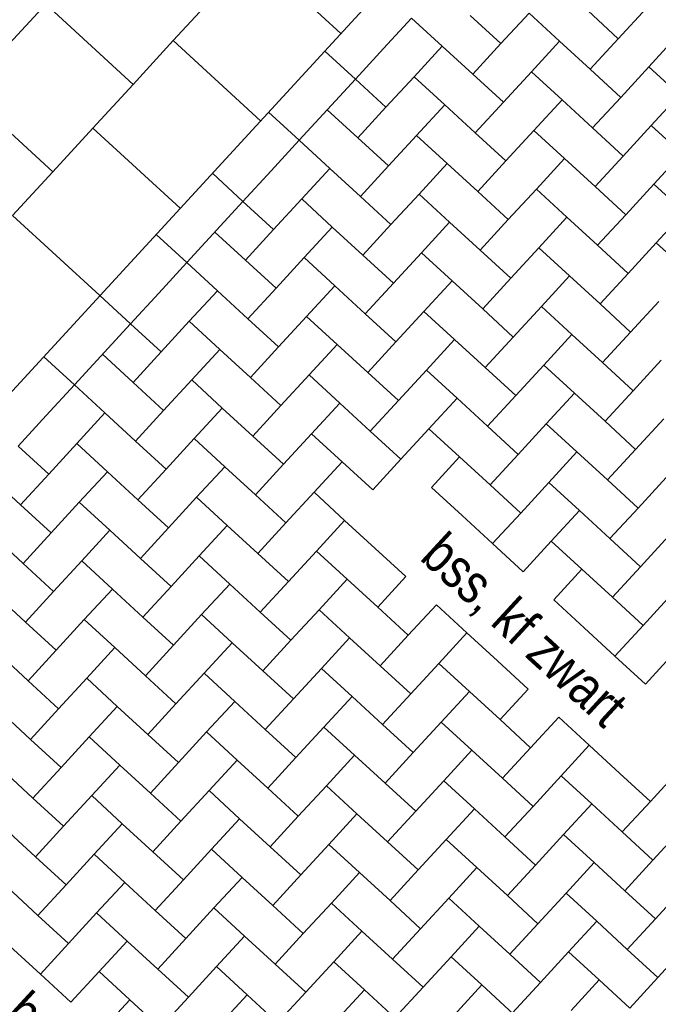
# Model space of a CAD drawing. Header units: metres. Extents: x 111546 to 149831, y 498798 to 507863.
# Tile 122 of 256: x 113046.71 to 113048.33, y 500896.6 to 500899.09. Entities that reach past the tile are written whole.
import ezdxf
from ezdxf.enums import TextEntityAlignment as Align

# ---------------------------------------------------------------- set-up
doc = ezdxf.new("R2010")
doc.units = ezdxf.units.M
for name, color, linetype in [('0-maatvoering', 3, 'Continuous'), ('3-steen', 3, 'Continuous'), ('3-tegels', 3, 'Continuous')]:
    doc.layers.add(name, color=color, linetype=linetype)
doc.styles.add('Zaanstad', font='ARIALN.TTF')
doc.dimstyles.new('1-50', dxfattribs={"dimtxt": 0.1, "dimasz": 0.1, "dimexe": 0.05, "dimexo": 0.05, "dimgap": 0.025, "dimtad": 1, "dimzin": 0, "dimdsep": 46, "dimtxsty": 'Zaanstad', "dimcen": 0, "dimclrd": 256, "dimclre": 256, "dimclrt": 256, "dimadec": 0, "dimazin": 0, "dimtfac": 1, "dimtofl": 0, "dimtmove": 0, "dimatfit": 3, "dimfxl": 1, "dimtfill": 1, "dimtolj": 1, "dimtzin": 0, "dimlwd": -1, "dimlwe": -1, "dimarcsym": 0})

# ---------------------------------------------------------------- blocks, each defined once
blk = doc.blocks.new('*D1296')
at = {"layer": '0-maatvoering', "transparency": 16777216}
for p, q in [((113048.5635, 500900.0161), (113047.8707, 500900.6529)), ((113044.991, 500897.4457), (113047.8399, 500900.5454)), ((113045.5793, 500896.7692), (113044.8865, 500897.4059))]:
    blk.add_line(p, q, dxfattribs=at)
for points in [[(113047.8276, 500900.5567), (113047.8521, 500900.5341), (113047.9075, 500900.6191)], [(113044.9787, 500897.457), (113045.0033, 500897.4345), (113044.9233, 500897.3721)]]:
    blk.add_solid(points, dxfattribs=at)
at = {"layer": 'Defpoints', "color": 0, "transparency": 16777216}
for p in [(113047.9075, 500900.6191), (113048.6003, 500899.9823), (113045.6161, 500896.7354)]:
    blk.add_point(p, dxfattribs=at)
at = {"layer": '0-maatvoering', "transparency": 16777216, "insert": (113046.3601, 500899.0465), "char_height": 0.1, "attachment_point": 5, "rotation": 47.4144, "style": 'Zaanstad', "bg_fill": 3, "box_fill_scale": 1.1, "bg_fill_color": 256, "bg_fill_true_color": 13158600, "bg_fill_transparency": 0}
blk.add_mtext('\\A1;4.41', dxfattribs=at)
blk = doc.blocks.new('*D1297')
at = {"layer": '0-maatvoering', "transparency": 16777216}
for p, q in [((113048.5062, 500900.6392), (113047.7173, 500901.3643)), ((113041.9624, 500895.0289), (113047.6864, 500901.2569)), ((113042.6469, 500894.264), (113041.8579, 500894.9891))]:
    blk.add_line(p, q, dxfattribs=at)
for points in [[(113047.6742, 500901.2682), (113047.6987, 500901.2456), (113047.7541, 500901.3305)], [(113041.9501, 500895.0402), (113041.9747, 500895.0176), (113041.8948, 500894.9553)]]:
    blk.add_solid(points, dxfattribs=at)
at = {"layer": 'Defpoints', "color": 0, "transparency": 16777216}
for p in [(113047.7541, 500901.3305), (113048.5431, 500900.6054), (113042.6837, 500894.2302)]:
    blk.add_point(p, dxfattribs=at)
at = {"layer": '0-maatvoering', "transparency": 16777216, "insert": (113044.7684, 500898.1944), "char_height": 0.1, "attachment_point": 5, "rotation": 47.4144, "style": 'Zaanstad', "bg_fill": 3, "box_fill_scale": 1.1, "bg_fill_color": 256, "bg_fill_true_color": 13158600, "bg_fill_transparency": 0}
blk.add_mtext('\\A1;minimaal 11.00', dxfattribs=at)

msp = doc.modelspace()

# ---------------------------------------------------------------- linework, layer by layer
at = {"layer": '3-steen'}
for p, q in [((113048.4781, 500900.0947), (113045.4938, 500896.8478)), ((113047.9995, 500899.1085), (113047.9284, 500899.0312)), ((113047.9995, 500899.1085), (113048.0768, 500899.0374)), ((113048.1478, 500899.1147), (113048.2251, 500899.0437)), ((113048.2962, 500899.121), (113048.2251, 500899.0437)), ((113047.7027, 500899.0959), (113047.6317, 500899.0186)), ((113047.7027, 500899.0959), (113047.78, 500899.0249)), ((113047.8511, 500899.1022), (113047.9284, 500899.0312)), ((113047.9284, 500899.0312), (113047.8573, 500898.9538)), ((113048.0768, 500899.0374), (113048.0057, 500898.9601)), ((113048.0768, 500899.0374), (113048.1541, 500898.9664)), ((113048.2251, 500899.0437), (113048.1541, 500898.9664)), ((113048.3735, 500899.0499), (113048.3024, 500898.9726)), ((113047.4833, 500899.0124), (113047.5606, 500898.9413)), ((113047.6317, 500899.0186), (113047.5606, 500898.9413)), ((113047.78, 500899.0249), (113047.709, 500898.9476)), ((113047.78, 500899.0249), (113047.8573, 500898.9538)), ((113048.0057, 500898.9601), (113047.9347, 500898.8828)), ((113048.0057, 500898.9601), (113048.083, 500898.889)), ((113048.1541, 500898.9664), (113048.2314, 500898.8953)), ((113048.3024, 500898.9726), (113048.2314, 500898.8953)), ((113048.3024, 500898.9726), (113048.3797, 500898.9016)), ((113047.5606, 500898.9413), (113047.4185, 500898.7867)), ((113047.5606, 500898.9413), (113047.6379, 500898.8703)), ((113047.709, 500898.9476), (113047.6379, 500898.8703)), ((113047.709, 500898.9476), (113047.7863, 500898.8765)), ((113047.8573, 500898.9538), (113047.9347, 500898.8828)), ((113047.9347, 500898.8828), (113047.8636, 500898.8055)), ((113048.083, 500898.889), (113048.012, 500898.8117)), ((113048.083, 500898.889), (113048.1603, 500898.818)), ((113048.2314, 500898.8953), (113048.1603, 500898.818)), ((113048.3797, 500898.9016), (113048.3087, 500898.8242)), ((113047.3412, 500898.8578), (113047.4185, 500898.7867)), ((113047.4896, 500898.864), (113047.5669, 500898.793)), ((113047.6379, 500898.8703), (113047.5669, 500898.793)), ((113047.7863, 500898.8765), (113047.7152, 500898.7992)), ((113047.7863, 500898.8765), (113047.8636, 500898.8055)), ((113048.012, 500898.8117), (113047.9409, 500898.7344)), ((113048.012, 500898.8117), (113048.0893, 500898.7407)), ((113048.1603, 500898.818), (113048.2376, 500898.7469)), ((113048.3087, 500898.8242), (113048.2376, 500898.7469)), ((113048.3087, 500898.8242), (113048.386, 500898.7532)), ((113047.4185, 500898.7867), (113047.3475, 500898.7094)), ((113047.4185, 500898.7867), (113047.4958, 500898.7157)), ((113047.5669, 500898.793), (113047.6442, 500898.7219)), ((113047.7152, 500898.7992), (113047.6442, 500898.7219)), ((113047.7152, 500898.7992), (113047.7926, 500898.7282)), ((113047.8636, 500898.8055), (113047.9409, 500898.7344)), ((113047.9409, 500898.7344), (113047.8699, 500898.6571)), ((113048.0893, 500898.7407), (113048.0182, 500898.6634)), ((113048.0893, 500898.7407), (113048.1666, 500898.6696)), ((113048.2376, 500898.7469), (113048.1666, 500898.6696)), ((113048.386, 500898.7532), (113048.3149, 500898.6759)), ((113047.3475, 500898.7094), (113047.2764, 500898.6321)), ((113047.4958, 500898.7157), (113047.4248, 500898.6384)), ((113047.4958, 500898.7157), (113047.5731, 500898.6446)), ((113047.6442, 500898.7219), (113047.5731, 500898.6446)), ((113047.7926, 500898.7282), (113047.7215, 500898.6509)), ((113047.7926, 500898.7282), (113047.8699, 500898.6571)), ((113047.1991, 500898.7032), (113047.2764, 500898.6321)), ((113047.8699, 500898.6571), (113047.9472, 500898.5861)), ((113048.0182, 500898.6634), (113047.9472, 500898.5861)), ((113048.0182, 500898.6634), (113048.0955, 500898.5923)), ((113048.1666, 500898.6696), (113048.2439, 500898.5986)), ((113048.3149, 500898.6759), (113048.2439, 500898.5986)), ((113048.3149, 500898.6759), (113048.3923, 500898.6048)), ((113047.2764, 500898.6321), (113047.1343, 500898.4775)), ((113047.2764, 500898.6321), (113047.3537, 500898.561)), ((113047.4248, 500898.6384), (113047.3537, 500898.561)), ((113047.4248, 500898.6384), (113047.5021, 500898.5673)), ((113047.5731, 500898.6446), (113047.6504, 500898.5736)), ((113047.7215, 500898.6509), (113047.6504, 500898.5736)), ((113047.7215, 500898.6509), (113047.7988, 500898.5798)), ((113047.9472, 500898.5861), (113047.8761, 500898.5088)), ((113048.0955, 500898.5923), (113048.0245, 500898.515)), ((113048.0955, 500898.5923), (113048.1728, 500898.5213)), ((113048.2439, 500898.5986), (113048.1728, 500898.5213)), ((113048.3923, 500898.6048), (113048.3212, 500898.5275)), ((113047.3537, 500898.561), (113047.2827, 500898.4837)), ((113047.5021, 500898.5673), (113047.431, 500898.49)), ((113047.5021, 500898.5673), (113047.5794, 500898.4963)), ((113047.6504, 500898.5736), (113047.5794, 500898.4963)), ((113047.7988, 500898.5798), (113047.7278, 500898.5025)), ((113047.7988, 500898.5798), (113047.8761, 500898.5088)), ((113047.057, 500898.5485), (113047.1343, 500898.4775)), ((113047.2054, 500898.5548), (113047.2827, 500898.4837)), ((113047.8761, 500898.5088), (113047.9534, 500898.4377)), ((113048.0245, 500898.515), (113047.9534, 500898.4377)), ((113048.0245, 500898.515), (113048.1018, 500898.444)), ((113048.1728, 500898.5213), (113048.2501, 500898.4502)), ((113048.3212, 500898.5275), (113048.2501, 500898.4502)), ((113048.3212, 500898.5275), (113048.3985, 500898.4565)), ((113047.2827, 500898.4837), (113047.36, 500898.4127)), ((113047.431, 500898.49), (113047.36, 500898.4127)), ((113047.431, 500898.49), (113047.5083, 500898.4189)), ((113047.5794, 500898.4963), (113047.6567, 500898.4252)), ((113047.7278, 500898.5025), (113047.6567, 500898.4252)), ((113047.7278, 500898.5025), (113047.8051, 500898.4315)), ((113047.1343, 500898.4775), (113047.0633, 500898.4002)), ((113047.1343, 500898.4775), (113047.2116, 500898.4064)), ((113047.9534, 500898.4377), (113047.8824, 500898.3604)), ((113048.1018, 500898.444), (113048.0307, 500898.3667)), ((113048.1018, 500898.444), (113048.1791, 500898.3729)), ((113048.2501, 500898.4502), (113048.1791, 500898.3729)), ((113047.36, 500898.4127), (113047.2889, 500898.3354)), ((113047.5083, 500898.4189), (113047.4373, 500898.3416)), ((113047.5083, 500898.4189), (113047.5857, 500898.3479)), ((113047.6567, 500898.4252), (113047.5857, 500898.3479)), ((113047.8051, 500898.4315), (113047.734, 500898.3541)), ((113047.8051, 500898.4315), (113047.8824, 500898.3604)), ((113046.9149, 500898.3939), (113046.9922, 500898.3229)), ((113047.0633, 500898.4002), (113046.9922, 500898.3229)), ((113047.2116, 500898.4064), (113047.1406, 500898.3291)), ((113047.2116, 500898.4064), (113047.2889, 500898.3354)), ((113047.8824, 500898.3604), (113047.9597, 500898.2893)), ((113048.0307, 500898.3667), (113047.9597, 500898.2893)), ((113048.0307, 500898.3667), (113048.108, 500898.2956)), ((113048.1791, 500898.3729), (113048.2564, 500898.3019)), ((113048.3275, 500898.3792), (113048.2564, 500898.3019)), ((113047.2889, 500898.3354), (113047.3662, 500898.2643)), ((113047.4373, 500898.3416), (113047.3662, 500898.2643)), ((113047.4373, 500898.3416), (113047.5146, 500898.2706)), ((113047.5857, 500898.3479), (113047.663, 500898.2768)), ((113047.734, 500898.3541), (113047.663, 500898.2768)), ((113047.734, 500898.3541), (113047.8113, 500898.2831)), ((113046.9922, 500898.3229), (113046.8501, 500898.1683)), ((113046.9922, 500898.3229), (113047.0695, 500898.2518)), ((113047.1406, 500898.3291), (113047.0695, 500898.2518)), ((113047.1406, 500898.3291), (113047.2179, 500898.2581)), ((113047.8113, 500898.2831), (113047.7403, 500898.2058)), ((113047.8113, 500898.2831), (113047.8886, 500898.212)), ((113047.9597, 500898.2893), (113047.8886, 500898.212)), ((113048.108, 500898.2956), (113048.037, 500898.2183)), ((113048.108, 500898.2956), (113048.1853, 500898.2246)), ((113048.2564, 500898.3019), (113048.1853, 500898.2246)), ((113047.2179, 500898.2581), (113047.1468, 500898.1808)), ((113047.2179, 500898.2581), (113047.2952, 500898.187)), ((113047.3662, 500898.2643), (113047.2952, 500898.187)), ((113047.5146, 500898.2706), (113047.4435, 500898.1933)), ((113047.5146, 500898.2706), (113047.5919, 500898.1995)), ((113047.663, 500898.2768), (113047.5919, 500898.1995)), ((113046.7728, 500898.2393), (113046.8501, 500898.1683)), ((113046.9212, 500898.2456), (113046.9985, 500898.1745)), ((113047.0695, 500898.2518), (113046.9985, 500898.1745)), ((113047.8886, 500898.212), (113047.9659, 500898.141)), ((113048.037, 500898.2183), (113047.9659, 500898.141)), ((113048.037, 500898.2183), (113048.1143, 500898.1472)), ((113048.1853, 500898.2246), (113048.2627, 500898.1535)), ((113048.3337, 500898.2308), (113048.2627, 500898.1535)), ((113047.2952, 500898.187), (113047.3725, 500898.116)), ((113047.4435, 500898.1933), (113047.3725, 500898.116)), ((113047.4435, 500898.1933), (113047.5209, 500898.1222)), ((113047.5919, 500898.1995), (113047.6692, 500898.1285)), ((113047.7403, 500898.2058), (113047.6692, 500898.1285)), ((113047.7403, 500898.2058), (113047.8176, 500898.1347)), ((113046.8501, 500898.1683), (113046.7791, 500898.0909)), ((113046.8501, 500898.1683), (113046.9274, 500898.0972)), ((113046.9985, 500898.1745), (113047.0758, 500898.1035)), ((113047.1468, 500898.1808), (113047.0758, 500898.1035)), ((113047.1468, 500898.1808), (113047.2241, 500898.1097)), ((113047.8176, 500898.1347), (113047.7465, 500898.0574)), ((113047.8176, 500898.1347), (113047.8949, 500898.0637)), ((113047.9659, 500898.141), (113047.8949, 500898.0637)), ((113048.1143, 500898.1472), (113048.0432, 500898.0699)), ((113048.1143, 500898.1472), (113048.1916, 500898.0762)), ((113048.2627, 500898.1535), (113048.1916, 500898.0762)), ((113047.2241, 500898.1097), (113047.1531, 500898.0324)), ((113047.2241, 500898.1097), (113047.3014, 500898.0387)), ((113047.3725, 500898.116), (113047.3014, 500898.0387)), ((113047.5209, 500898.1222), (113047.4498, 500898.0449)), ((113047.5209, 500898.1222), (113047.5982, 500898.0512)), ((113047.6692, 500898.1285), (113047.5982, 500898.0512)), ((113046.7791, 500898.0909), (113046.708, 500898.0136)), ((113046.9274, 500898.0972), (113046.8564, 500898.0199)), ((113046.9274, 500898.0972), (113047.0047, 500898.0261)), ((113047.0758, 500898.1035), (113047.0047, 500898.0261)), ((113047.8949, 500898.0637), (113047.9722, 500897.9926)), ((113048.0432, 500898.0699), (113047.9722, 500897.9926)), ((113048.0432, 500898.0699), (113048.1206, 500897.9989)), ((113048.1916, 500898.0762), (113048.2689, 500898.0051)), ((113048.34, 500898.0824), (113048.2689, 500898.0051)), ((113047.3014, 500898.0387), (113047.3787, 500897.9676)), ((113047.4498, 500898.0449), (113047.3787, 500897.9676)), ((113047.4498, 500898.0449), (113047.5271, 500897.9739)), ((113047.5982, 500898.0512), (113047.6755, 500897.9801)), ((113047.7465, 500898.0574), (113047.6755, 500897.9801)), ((113047.7465, 500898.0574), (113047.8238, 500897.9864)), ((113046.708, 500898.0136), (113046.7853, 500897.9426)), ((113046.8564, 500898.0199), (113046.7853, 500897.9426)), ((113046.8564, 500898.0199), (113046.9337, 500897.9488)), ((113047.0047, 500898.0261), (113047.082, 500897.9551)), ((113047.1531, 500898.0324), (113047.082, 500897.9551)), ((113047.1531, 500898.0324), (113047.2304, 500897.9614)), ((113047.8238, 500897.9864), (113047.7528, 500897.9091)), ((113047.8238, 500897.9864), (113047.9011, 500897.9153)), ((113047.9722, 500897.9926), (113047.9011, 500897.9153)), ((113048.1206, 500897.9989), (113048.0495, 500897.9216)), ((113048.1206, 500897.9989), (113048.1979, 500897.9278)), ((113048.2689, 500898.0051), (113048.1979, 500897.9278)), ((113047.2304, 500897.9614), (113047.1593, 500897.884)), ((113047.2304, 500897.9614), (113047.3077, 500897.8903)), ((113047.3787, 500897.9676), (113047.3077, 500897.8903)), ((113047.5271, 500897.9739), (113047.4561, 500897.8966)), ((113047.5271, 500897.9739), (113047.6044, 500897.9028)), ((113047.6755, 500897.9801), (113047.6044, 500897.9028)), ((113046.6369, 500897.9363), (113046.7143, 500897.8653)), ((113046.7853, 500897.9426), (113046.7143, 500897.8653)), ((113046.9337, 500897.9488), (113046.8626, 500897.8715)), ((113046.9337, 500897.9488), (113047.011, 500897.8778)), ((113047.082, 500897.9551), (113047.011, 500897.8778)), ((113047.9011, 500897.9153), (113047.9784, 500897.8443)), ((113048.0495, 500897.9216), (113047.9784, 500897.8443)), ((113048.0495, 500897.9216), (113048.1268, 500897.8505)), ((113048.1979, 500897.9278), (113048.2752, 500897.8568)), ((113048.3462, 500897.9341), (113048.2752, 500897.8568)), ((113047.3077, 500897.8903), (113047.385, 500897.8192)), ((113047.4561, 500897.8966), (113047.385, 500897.8192)), ((113047.4561, 500897.8966), (113047.5334, 500897.8255)), ((113047.7528, 500897.9091), (113047.8301, 500897.838)), ((113046.7143, 500897.8653), (113046.7916, 500897.7942)), ((113046.8626, 500897.8715), (113046.7916, 500897.7942)), ((113046.8626, 500897.8715), (113046.9399, 500897.8005)), ((113047.011, 500897.8778), (113047.0883, 500897.8067)), ((113047.1593, 500897.884), (113047.0883, 500897.8067)), ((113047.1593, 500897.884), (113047.2366, 500897.813)), ((113047.8301, 500897.838), (113047.9074, 500897.767)), ((113047.9784, 500897.8443), (113047.9074, 500897.767)), ((113048.1268, 500897.8505), (113048.0558, 500897.7732)), ((113048.1268, 500897.8505), (113048.2041, 500897.7795)), ((113048.2752, 500897.8568), (113048.2041, 500897.7795)), ((113047.2366, 500897.813), (113047.1656, 500897.7357)), ((113047.2366, 500897.813), (113047.314, 500897.7419)), ((113047.385, 500897.8192), (113047.314, 500897.7419)), ((113047.5334, 500897.8255), (113047.4623, 500897.7482)), ((113047.5334, 500897.8255), (113047.6107, 500897.7544)), ((113046.6432, 500897.788), (113046.7205, 500897.7169)), ((113046.7916, 500897.7942), (113046.7205, 500897.7169)), ((113046.9399, 500897.8005), (113046.8689, 500897.7232)), ((113046.9399, 500897.8005), (113047.0172, 500897.7294)), ((113047.0883, 500897.8067), (113047.0172, 500897.7294)), ((113048.3525, 500897.7857), (113048.2814, 500897.7084)), ((113047.9074, 500897.767), (113047.9847, 500897.6959)), ((113048.0558, 500897.7732), (113047.9847, 500897.6959)), ((113048.0558, 500897.7732), (113048.1331, 500897.7022)), ((113048.2041, 500897.7795), (113048.2814, 500897.7084)), ((113047.1656, 500897.7357), (113047.0945, 500897.6584)), ((113047.1656, 500897.7357), (113047.2429, 500897.6646)), ((113047.314, 500897.7419), (113047.3913, 500897.6709)), ((113047.4623, 500897.7482), (113047.3913, 500897.6709)), ((113047.4623, 500897.7482), (113047.5396, 500897.6771)), ((113047.6107, 500897.7544), (113047.688, 500897.6834)), ((113046.7205, 500897.7169), (113046.7978, 500897.6459)), ((113046.8689, 500897.7232), (113046.7978, 500897.6459)), ((113046.8689, 500897.7232), (113046.9462, 500897.6521)), ((113047.0172, 500897.7294), (113047.0945, 500897.6584)), ((113048.1331, 500897.7022), (113048.062, 500897.6249)), ((113048.1331, 500897.7022), (113048.2104, 500897.6311)), ((113048.2814, 500897.7084), (113048.2104, 500897.6311)), ((113047.2429, 500897.6646), (113047.1718, 500897.5873)), ((113047.2429, 500897.6646), (113047.3202, 500897.5936)), ((113047.3913, 500897.6709), (113047.3202, 500897.5936)), ((113047.5396, 500897.6771), (113047.4686, 500897.5998)), ((113047.5396, 500897.6771), (113047.6169, 500897.6061)), ((113047.688, 500897.6834), (113047.6169, 500897.6061)), ((113046.6495, 500897.6396), (113046.7268, 500897.5686)), ((113046.7978, 500897.6459), (113046.7268, 500897.5686)), ((113046.9462, 500897.6521), (113046.8751, 500897.5748)), ((113046.9462, 500897.6521), (113047.0235, 500897.5811)), ((113047.0945, 500897.6584), (113047.0235, 500897.5811)), ((113048.3587, 500897.6374), (113048.2877, 500897.5601)), ((113047.7653, 500897.6123), (113047.6942, 500897.535)), ((113047.7653, 500897.6123), (113047.8426, 500897.5413)), ((113048.062, 500897.6249), (113048.1393, 500897.5538)), ((113048.2104, 500897.6311), (113048.2877, 500897.5601)), ((113047.1718, 500897.5873), (113047.1008, 500897.51)), ((113047.1718, 500897.5873), (113047.2492, 500897.5163)), ((113047.3202, 500897.5936), (113047.3975, 500897.5225)), ((113047.4686, 500897.5998), (113047.3975, 500897.5225)), ((113047.4686, 500897.5998), (113047.5459, 500897.5288)), ((113047.6169, 500897.6061), (113047.6942, 500897.535)), ((113046.7268, 500897.5686), (113046.8041, 500897.4975)), ((113046.8751, 500897.5748), (113046.8041, 500897.4975)), ((113046.8751, 500897.5748), (113046.9524, 500897.5038)), ((113047.0235, 500897.5811), (113047.1008, 500897.51)), ((113047.8426, 500897.5413), (113047.7715, 500897.464)), ((113047.8426, 500897.5413), (113047.9199, 500897.4702)), ((113048.1393, 500897.5538), (113048.2166, 500897.4827)), ((113048.2877, 500897.5601), (113048.2166, 500897.4827)), ((113047.2492, 500897.5163), (113047.1781, 500897.439)), ((113047.2492, 500897.5163), (113047.3265, 500897.4452)), ((113047.3975, 500897.5225), (113047.3265, 500897.4452)), ((113047.5459, 500897.5288), (113047.4748, 500897.4515)), ((113047.5459, 500897.5288), (113047.6232, 500897.4577)), ((113047.6942, 500897.535), (113047.6232, 500897.4577)), ((113046.6557, 500897.4912), (113046.733, 500897.4202)), ((113046.8041, 500897.4975), (113046.733, 500897.4202)), ((113046.9524, 500897.5038), (113046.8814, 500897.4264)), ((113046.9524, 500897.5038), (113047.0297, 500897.4327)), ((113047.1008, 500897.51), (113047.0297, 500897.4327)), ((113048.365, 500897.489), (113048.2939, 500897.4117)), ((113047.7715, 500897.464), (113047.7005, 500897.3867)), ((113047.7715, 500897.464), (113047.8489, 500897.3929)), ((113047.9199, 500897.4702), (113047.9972, 500897.3992)), ((113048.2166, 500897.4827), (113048.2939, 500897.4117)), ((113047.1781, 500897.439), (113047.107, 500897.3617)), ((113047.1781, 500897.439), (113047.2554, 500897.3679)), ((113047.3265, 500897.4452), (113047.4038, 500897.3742)), ((113047.4748, 500897.4515), (113047.4038, 500897.3742)), ((113047.4748, 500897.4515), (113047.5521, 500897.3804)), ((113047.6232, 500897.4577), (113047.7005, 500897.3867)), ((113046.733, 500897.4202), (113046.8103, 500897.3491)), ((113046.8814, 500897.4264), (113046.8103, 500897.3491)), ((113046.8814, 500897.4264), (113046.9587, 500897.3554)), ((113047.0297, 500897.4327), (113047.107, 500897.3617)), ((113047.7005, 500897.3867), (113047.6294, 500897.3094)), ((113047.8489, 500897.3929), (113047.7778, 500897.3156)), ((113047.8489, 500897.3929), (113047.9262, 500897.3219)), ((113047.9972, 500897.3992), (113047.9262, 500897.3219)), ((113047.2554, 500897.3679), (113047.1844, 500897.2906)), ((113047.2554, 500897.3679), (113047.3327, 500897.2969)), ((113047.4038, 500897.3742), (113047.3327, 500897.2969)), ((113047.5521, 500897.3804), (113047.4811, 500897.3031)), ((113047.5521, 500897.3804), (113047.6294, 500897.3094)), ((113046.662, 500897.3429), (113046.7393, 500897.2718)), ((113046.8103, 500897.3491), (113046.7393, 500897.2718)), ((113046.9587, 500897.3554), (113046.8876, 500897.2781)), ((113046.9587, 500897.3554), (113047.036, 500897.2843)), ((113047.107, 500897.3617), (113047.036, 500897.2843)), ((113047.7778, 500897.3156), (113047.7067, 500897.2383)), ((113047.7778, 500897.3156), (113047.8551, 500897.2446)), ((113047.9262, 500897.3219), (113048.0035, 500897.2508)), ((113048.0745, 500897.3281), (113048.0035, 500897.2508)), ((113048.0745, 500897.3281), (113048.1518, 500897.2571)), ((113047.1844, 500897.2906), (113047.1133, 500897.2133)), ((113047.1844, 500897.2906), (113047.2617, 500897.2195)), ((113047.3327, 500897.2969), (113047.41, 500897.2258)), ((113047.4811, 500897.3031), (113047.41, 500897.2258)), ((113047.4811, 500897.3031), (113047.5584, 500897.2321)), ((113047.6294, 500897.3094), (113047.7067, 500897.2383)), ((113046.7393, 500897.2718), (113046.8166, 500897.2008)), ((113046.8876, 500897.2781), (113046.8166, 500897.2008)), ((113046.8876, 500897.2781), (113046.9649, 500897.207)), ((113047.036, 500897.2843), (113047.1133, 500897.2133)), ((113047.7067, 500897.2383), (113047.6357, 500897.161)), ((113047.8551, 500897.2446), (113047.7841, 500897.1673)), ((113047.8551, 500897.2446), (113047.9324, 500897.1735)), ((113048.0035, 500897.2508), (113047.9324, 500897.1735)), ((113048.1518, 500897.2571), (113048.0808, 500897.1798)), ((113048.1518, 500897.2571), (113048.2291, 500897.186)), ((113047.1133, 500897.2133), (113047.0423, 500897.136)), ((113047.2617, 500897.2195), (113047.1906, 500897.1422)), ((113047.2617, 500897.2195), (113047.339, 500897.1485)), ((113047.41, 500897.2258), (113047.339, 500897.1485)), ((113047.5584, 500897.2321), (113047.4873, 500897.1548)), ((113047.5584, 500897.2321), (113047.6357, 500897.161)), ((113046.6682, 500897.1945), (113046.7455, 500897.1235)), ((113046.8166, 500897.2008), (113046.7455, 500897.1235)), ((113046.9649, 500897.207), (113046.8939, 500897.1297)), ((113046.9649, 500897.207), (113047.0423, 500897.136)), ((113048.3775, 500897.1923), (113048.3064, 500897.115)), ((113047.7841, 500897.1673), (113047.713, 500897.09)), ((113047.7841, 500897.1673), (113047.8614, 500897.0962)), ((113047.9324, 500897.1735), (113048.0097, 500897.1025)), ((113048.0808, 500897.1798), (113048.0097, 500897.1025)), ((113048.0808, 500897.1798), (113048.1581, 500897.1087)), ((113048.2291, 500897.186), (113048.3064, 500897.115)), ((113047.1906, 500897.1422), (113047.1196, 500897.0649)), ((113047.1906, 500897.1422), (113047.2679, 500897.0712)), ((113047.339, 500897.1485), (113047.4163, 500897.0774)), ((113047.4873, 500897.1548), (113047.4163, 500897.0774)), ((113047.4873, 500897.1548), (113047.5646, 500897.0837)), ((113047.6357, 500897.161), (113047.713, 500897.09)), ((113046.7455, 500897.1235), (113046.8228, 500897.0524)), ((113046.8939, 500897.1297), (113046.8228, 500897.0524)), ((113046.8939, 500897.1297), (113046.9712, 500897.0587)), ((113047.0423, 500897.136), (113047.1196, 500897.0649)), ((113048.3064, 500897.115), (113048.2354, 500897.0377)), ((113047.713, 500897.09), (113047.6419, 500897.0126)), ((113047.8614, 500897.0962), (113047.7903, 500897.0189)), ((113047.8614, 500897.0962), (113047.9387, 500897.0252)), ((113048.0097, 500897.1025), (113047.9387, 500897.0252)), ((113048.1581, 500897.1087), (113048.087, 500897.0314)), ((113048.1581, 500897.1087), (113048.2354, 500897.0377)), ((113047.1196, 500897.0649), (113047.0485, 500896.9876)), ((113047.2679, 500897.0712), (113047.1969, 500896.9939)), ((113047.2679, 500897.0712), (113047.3452, 500897.0001)), ((113047.4163, 500897.0774), (113047.3452, 500897.0001)), ((113047.5646, 500897.0837), (113047.4936, 500897.0064)), ((113047.5646, 500897.0837), (113047.6419, 500897.0126)), ((113046.6745, 500897.0462), (113046.7518, 500896.9751)), ((113046.8228, 500897.0524), (113046.7518, 500896.9751)), ((113046.9712, 500897.0587), (113046.9001, 500896.9814)), ((113046.9712, 500897.0587), (113047.0485, 500896.9876)), ((113048.3838, 500897.0439), (113048.3127, 500896.9666)), ((113047.7903, 500897.0189), (113047.7193, 500896.9416)), ((113047.7903, 500897.0189), (113047.8676, 500896.9478)), ((113047.9387, 500897.0252), (113048.016, 500896.9541)), ((113048.087, 500897.0314), (113048.016, 500896.9541)), ((113048.087, 500897.0314), (113048.1643, 500896.9604)), ((113048.2354, 500897.0377), (113048.3127, 500896.9666)), ((113047.1969, 500896.9939), (113047.1258, 500896.9166)), ((113047.1969, 500896.9939), (113047.2742, 500896.9228)), ((113047.3452, 500897.0001), (113047.4225, 500896.9291)), ((113047.4936, 500897.0064), (113047.4225, 500896.9291)), ((113047.4936, 500897.0064), (113047.5709, 500896.9353)), ((113047.6419, 500897.0126), (113047.7193, 500896.9416)), ((113046.7518, 500896.9751), (113046.8291, 500896.9041)), ((113046.9001, 500896.9814), (113046.8291, 500896.9041)), ((113046.9001, 500896.9814), (113046.9775, 500896.9103)), ((113047.0485, 500896.9876), (113047.1258, 500896.9166)), ((113048.3127, 500896.9666), (113048.2416, 500896.8893)), ((113047.7193, 500896.9416), (113047.6482, 500896.8643)), ((113047.8676, 500896.9478), (113047.7966, 500896.8705)), ((113047.8676, 500896.9478), (113047.9449, 500896.8768)), ((113048.016, 500896.9541), (113047.9449, 500896.8768)), ((113048.1643, 500896.9604), (113048.0933, 500896.8831)), ((113048.1643, 500896.9604), (113048.2416, 500896.8893)), ((113047.1258, 500896.9166), (113047.0548, 500896.8393)), ((113047.2742, 500896.9228), (113047.2031, 500896.8455)), ((113047.2742, 500896.9228), (113047.3515, 500896.8518)), ((113047.4225, 500896.9291), (113047.3515, 500896.8518)), ((113047.5709, 500896.9353), (113047.4998, 500896.858)), ((113047.5709, 500896.9353), (113047.6482, 500896.8643)), ((113046.6807, 500896.8978), (113046.758, 500896.8268)), ((113046.8291, 500896.9041), (113046.758, 500896.8268)), ((113046.9775, 500896.9103), (113046.9064, 500896.833)), ((113046.9775, 500896.9103), (113047.0548, 500896.8393)), ((113048.2416, 500896.8893), (113048.319, 500896.8183)), ((113048.39, 500896.8956), (113048.319, 500896.8183)), ((113047.6482, 500896.8643), (113047.7255, 500896.7932)), ((113047.7966, 500896.8705), (113047.7255, 500896.7932)), ((113047.7966, 500896.8705), (113047.8739, 500896.7995)), ((113047.9449, 500896.8768), (113048.0222, 500896.8057)), ((113048.0933, 500896.8831), (113048.0222, 500896.8057)), ((113048.0933, 500896.8831), (113048.1706, 500896.812)), ((113047.0548, 500896.8393), (113047.1321, 500896.7682)), ((113047.2031, 500896.8455), (113047.1321, 500896.7682)), ((113047.2031, 500896.8455), (113047.2804, 500896.7745)), ((113047.3515, 500896.8518), (113047.4288, 500896.7807)), ((113047.4998, 500896.858), (113047.4288, 500896.7807)), ((113047.4998, 500896.858), (113047.5772, 500896.787)), ((113046.758, 500896.8268), (113046.8353, 500896.7557)), ((113046.9064, 500896.833), (113046.8353, 500896.7557)), ((113046.9064, 500896.833), (113046.9837, 500896.762)), ((113048.319, 500896.8183), (113048.2479, 500896.7409)), ((113047.7255, 500896.7932), (113047.6545, 500896.7159)), ((113047.8739, 500896.7995), (113047.8028, 500896.7222)), ((113047.8739, 500896.7995), (113047.9512, 500896.7284)), ((113048.0222, 500896.8057), (113047.9512, 500896.7284)), ((113048.1706, 500896.812), (113048.0995, 500896.7347)), ((113048.1706, 500896.812), (113048.2479, 500896.7409)), ((113047.1321, 500896.7682), (113047.061, 500896.6909)), ((113047.2804, 500896.7745), (113047.2094, 500896.6972)), ((113047.2804, 500896.7745), (113047.3577, 500896.7034)), ((113047.4288, 500896.7807), (113047.3577, 500896.7034)), ((113047.5772, 500896.787), (113047.5061, 500896.7097)), ((113047.5772, 500896.787), (113047.6545, 500896.7159)), ((113046.687, 500896.7494), (113046.7643, 500896.6784)), ((113046.8353, 500896.7557), (113046.7643, 500896.6784)), ((113046.9837, 500896.762), (113046.9127, 500896.6846)), ((113046.9837, 500896.762), (113047.061, 500896.6909)), ((113048.2479, 500896.7409), (113048.3252, 500896.6699)), ((113048.3963, 500896.7472), (113048.3252, 500896.6699)), ((113047.6545, 500896.7159), (113047.7318, 500896.6449)), ((113047.8028, 500896.7222), (113047.7318, 500896.6449)), ((113047.8028, 500896.7222), (113047.8801, 500896.6511)), ((113047.9512, 500896.7284), (113048.0285, 500896.6574)), ((113048.0995, 500896.7347), (113048.0285, 500896.6574)), ((113048.0995, 500896.7347), (113048.1769, 500896.6636)), ((113047.061, 500896.6909), (113047.1383, 500896.6198)), ((113047.2094, 500896.6972), (113047.1383, 500896.6198)), ((113047.2094, 500896.6972), (113047.2867, 500896.6261)), ((113047.3577, 500896.7034), (113047.435, 500896.6324)), ((113047.5061, 500896.7097), (113047.435, 500896.6324)), ((113047.5061, 500896.7097), (113047.5834, 500896.6386)), ((113046.7643, 500896.6784), (113046.8416, 500896.6073)), ((113046.9127, 500896.6846), (113046.8416, 500896.6073)), ((113046.9127, 500896.6846), (113046.99, 500896.6136)), ((113048.3252, 500896.6699), (113048.2542, 500896.5926)), ((113047.7318, 500896.6449), (113047.6607, 500896.5676)), ((113047.8801, 500896.6511), (113047.8091, 500896.5738)), ((113047.8801, 500896.6511), (113048.0347, 500896.509)), ((113048.0285, 500896.6574), (113047.9574, 500896.5801)), ((113048.1769, 500896.6636), (113048.1058, 500896.5863)), ((113048.1769, 500896.6636), (113048.2542, 500896.5926)), ((113047.1383, 500896.6198), (113047.0673, 500896.5425)), ((113047.2867, 500896.6261), (113047.2156, 500896.5488)), ((113047.2867, 500896.6261), (113047.364, 500896.5551)), ((113047.435, 500896.6324), (113047.364, 500896.5551)), ((113047.5834, 500896.6386), (113047.5124, 500896.5613)), ((113047.5834, 500896.6386), (113047.6607, 500896.5676)), ((113046.99, 500896.6136), (113046.9189, 500896.5363)), ((113046.99, 500896.6136), (113047.0673, 500896.5425))]:
    msp.add_line(p, q, dxfattribs=at)
at = {"layer": '3-tegels'}
for p, q in [((113047.5239, 500899.0566), (113047.303, 500899.2596)), ((113046.7777, 500899.1313), (113046.6761, 500899.0208)), ((113046.9985, 500898.9282), (113046.7777, 500899.1313)), ((113047.2015, 500899.1491), (113047.1, 500899.0387)), ((113047.1, 500899.0387), (113046.9985, 500898.9282)), ((113047.3209, 500898.8357), (113047.1, 500899.0387)), ((113046.7955, 500898.7074), (113046.5746, 500898.9104)), ((113046.9985, 500898.9282), (113046.897, 500898.8178)), ((113046.897, 500898.8178), (113046.7955, 500898.7074)), ((113047.1179, 500898.6148), (113046.897, 500898.8178)), ((113046.7955, 500898.7074), (113046.694, 500898.5969)), ((113046.9149, 500898.3939), (113046.694, 500898.5969))]:
    msp.add_line(p, q, dxfattribs=at)

# ---------------------------------------------------------------- texts
at = {"layer": '0-maatvoering', "style": 'Zaanstad'}
msp.add_text('bss, kf zwart', height=0.1, rotation=317.4144, dxfattribs=at).set_placement((113047.7205, 500897.7281))
msp.add_text('bss, kf wit', height=0.1, rotation=317.4144, dxfattribs=at).set_placement((113047.0376, 500896.2274), align=Align.RIGHT)

# ---------------------------------------------------------------- next in the draw order: dimensions: what is measured, and where the dimension line sits
at = {"layer": '0-maatvoering'}
dim = msp.add_aligned_dim(p1=(113045.6161, 500896.7354), p2=(113048.6003, 500899.9823), distance=0.941, dimstyle='1-50', dxfattribs=at)
dim.commit()
dim.dimension.update_dxf_attribs({"geometry": '*D1296', "text_midpoint": (113046.3601, 500899.0465)})

# ---------------------------------------------------------------- next in the draw order: dimensions: what is measured, and where the dimension line sits
dim = msp.add_aligned_dim(p1=(113042.6837, 500894.2302), p2=(113048.5431, 500900.6054), distance=1.0715, text='minimaal 11.00', dimstyle='1-50', dxfattribs=at)
dim.commit()
dim.dimension.update_dxf_attribs({"geometry": '*D1297', "text_midpoint": (113044.7684, 500898.1944)})

doc.saveas('drawing.dxf')
